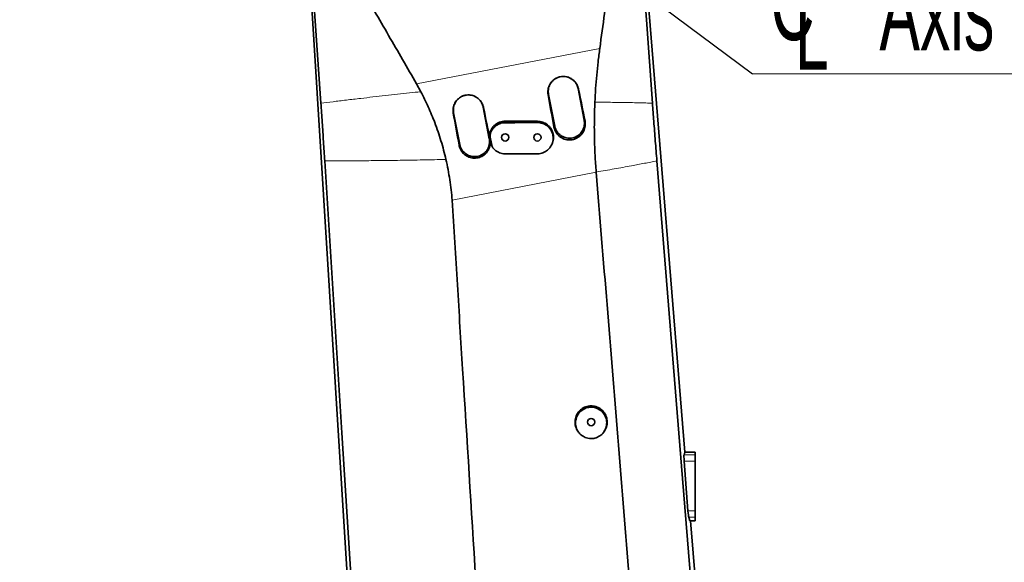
# Model space of a CAD drawing. Header units: millimetres. Extents: x 0 to 11920, y 0 to 8400.
# Tile 51 of 61: x 8041 to 8958, y 6355 to 6860. Entities that reach past the tile are written whole.
import ezdxf

# ---------------------------------------------------------------- set-up
doc = ezdxf.new("R2010")
doc.units = ezdxf.units.MM
doc.header["$LTSCALE"] = 20
doc.styles.add('SLDTEXTSTYLE0', font='TXT', dxfattribs={"width": 0.605})
doc.dimstyles.new('SLDDIMSTYLE0', dxfattribs={"dimtxt": 70, "dimasz": 70, "dimexe": 0, "dimexo": 0.0625, "dimgap": 17.5, "dimtad": 1, "dimdec": 1, "dimrnd": 1e-09, "dimzin": 12, "dimdsep": 46, "dimtxsty": 'SLDTEXTSTYLE0', "dimsah": 1, "dimcen": 0.09, "dimadec": 0, "dimazin": 3, "dimtfac": 1, "dimtofl": 0, "dimtmove": 0, "dimatfit": 3, "dimfxl": 1, "dimfrac": 2, "dimtolj": 1, "dimtzin": 12, "dimarcsym": 0})
doc.dimstyles.new('SLDDIMSTYLE1', dxfattribs={"dimtxt": 0.18, "dimasz": 70, "dimexe": 0, "dimexo": 0.0625, "dimgap": 0, "dimtad": 0, "dimtih": 1, "dimtoh": 1, "dimdec": 0, "dimrnd": 1e-09, "dimzin": 0, "dimdsep": 46, "dimtxsty": 'Standard', "dimsah": 1, "dimcen": 0.09, "dimadec": 0, "dimazin": 0, "dimtfac": 70, "dimtdec": 0, "dimtofl": 0, "dimtmove": 0, "dimatfit": 3, "dimfxl": 1, "dimfrac": 2, "dimtolj": 1, "dimtzin": 0, "dimarcsym": 0})
doc.dimstyles.new('SLDDIMSTYLE2', dxfattribs={"dimtxt": 70, "dimasz": 70, "dimexe": 0, "dimexo": 0.0625, "dimgap": 17.5, "dimtad": 1, "dimdec": 0, "dimrnd": 1e-09, "dimzin": 12, "dimdsep": 46, "dimtxsty": 'SLDTEXTSTYLE0', "dimsah": 1, "dimcen": 0.09, "dimadec": 0, "dimazin": 3, "dimtfac": 1, "dimtofl": 0, "dimtmove": 0, "dimatfit": 3, "dimfxl": 1, "dimfrac": 2, "dimtolj": 1, "dimtzin": 12, "dimarcsym": 0})
doc.dimstyles.new('SLDDIMSTYLE3', dxfattribs={"dimtxt": 70, "dimasz": 70, "dimexe": 0, "dimexo": 0.0625, "dimgap": 17.5, "dimtad": 1, "dimdec": 1, "dimrnd": 1e-09, "dimzin": 12, "dimdsep": 46, "dimtxsty": 'SLDTEXTSTYLE0', "dimsah": 1, "dimcen": 0.09, "dimse1": 1, "dimsd1": 1, "dimadec": 0, "dimazin": 3, "dimtfac": 1, "dimtofl": 0, "dimtmove": 0, "dimatfit": 3, "dimfxl": 1, "dimfrac": 2, "dimtolj": 1, "dimtzin": 12, "dimarcsym": 0})

# ---------------------------------------------------------------- blocks, each defined once
blk = doc.blocks.new('_D_1')
at = {"color": 7, "linetype": 'Continuous', "lineweight": 0}
for p, q in [((8249.97, 7390.62), (7262.52, 7390.62)), ((7292.52, 7390.62), (7292.52, 4945.22)), ((7780.38, 4945.22), (7262.52, 4945.22))]:
    blk.add_line(p, q, dxfattribs=at)
at = {"color": 7, "linetype": 'Continuous', "lineweight": 18}
for points in [[(7292.52, 7390.62), (7282.52, 7320.62), (7302.52, 7320.62)], [(7292.52, 4945.22), (7302.52, 5015.22), (7282.52, 5015.22)]]:
    blk.add_solid(points, dxfattribs=at)
at = {"color": 7, "linetype": 'Continuous', "lineweight": 18, "insert": (7202.28, 6060.97), "char_height": 70, "attachment_point": 1, "rotation": 90, "style": 'SLDTEXTSTYLE0'}
blk.add_mtext('2445', dxfattribs=at)
blk = doc.blocks.new('_D_2')
at = {"color": 7, "linetype": 'Continuous', "lineweight": 0}
for p, q in [((8455.97, 7005.22), (7402.52, 7005.22)), ((7432.52, 5725.22), (7432.52, 7005.22)), ((8455.97, 5725.22), (7402.52, 5725.22))]:
    blk.add_line(p, q, dxfattribs=at)
at = {"color": 7, "linetype": 'Continuous', "lineweight": 18}
for points in [[(7432.52, 7005.22), (7422.52, 6935.22), (7442.52, 6935.22)], [(7432.52, 5725.22), (7442.52, 5795.22), (7422.52, 5795.22)]]:
    blk.add_solid(points, dxfattribs=at)
at = {"color": 7, "linetype": 'Continuous', "lineweight": 18, "insert": (7342.28, 6258.28), "char_height": 70, "attachment_point": 1, "rotation": 90, "style": 'SLDTEXTSTYLE0'}
blk.add_mtext('1280', dxfattribs=at)
blk = doc.blocks.new('SW_SYMBOL_MOD_CL')
at = {"color": 0, "linetype": 'Continuous', "lineweight": 0, "char_height": 15515, "attachment_point": 5, "style": 'SLDTEXTSTYLE0'}
for s, insert in [('C', (8000, 12000)), ('L', (12000, 6000))]:
    blk.add_mtext(s, dxfattribs=dict(at, insert=insert))
blk = doc.blocks.new('SW_NOTE_0_4')
at = {"color": 0, "linetype": 'Continuous', "lineweight": 0}
for p, q in [((0, 0), (331.11, 0)), ((331.11, 0), (0, 0)), ((0, 0), (331.11, 0)), ((331.11, 0), (0, 0)), ((0, 0), (331.11, 0)), ((331.11, 0), (0, 0))]:
    blk.add_line(p, q, dxfattribs=at)
at = {"color": 0, "linetype": 'Continuous', "lineweight": 0, "xscale": 0.004511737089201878, "yscale": 0.004511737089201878, "zscale": 0.004511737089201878}
blk.add_blockref('SW_SYMBOL_MOD_CL', (0.96, 11.75), dxfattribs=at)
at = {"color": 0, "linetype": 'Continuous', "lineweight": 0, "insert": (118.01, 91.86), "char_height": 70, "attachment_point": 1, "style": 'SLDTEXTSTYLE0'}
blk.add_mtext('Axis 3', dxfattribs=at)
blk = doc.blocks.new('_D_6')
at = {"color": 7, "linetype": 'Continuous', "lineweight": 0}
for p, q in [((9992.47, 6447.89), (9992.47, 6592.77)), ((9992.47, 6562.77), (9608.13, 6562.77))]:
    blk.add_line(p, q, dxfattribs=at)
at = {"color": 7, "linetype": 'Continuous', "lineweight": 18}
blk.add_solid([(9992.47, 6562.77), (9922.47, 6572.77), (9922.47, 6552.77)], dxfattribs=at)
at = {"color": 7, "linetype": 'Continuous', "lineweight": 18, "insert": (9608.13, 6653.01), "char_height": 70, "attachment_point": 1, "style": 'SLDTEXTSTYLE0'}
blk.add_mtext('1820', dxfattribs=at)
blk = doc.blocks.new('_D_7')
at = {"color": 7, "linetype": 'Continuous', "lineweight": 0}
for p, q in [((9992.47, 6447.89), (9992.47, 6732.77)), ((9992.47, 6702.77), (9595.45, 6702.77))]:
    blk.add_line(p, q, dxfattribs=at)
at = {"color": 7, "linetype": 'Continuous', "lineweight": 18}
for centre, start, end in [((9715.56, 6756.49), 153.43495, 206.56505), ((9714.59, 6756.49), 333.43495, 26.56505)]:
    blk.add_arc(centre, 120.11, start, end, dxfattribs=at)
blk.add_solid([(9992.47, 6702.77), (9922.47, 6712.77), (9922.47, 6692.77)], dxfattribs=at)
at = {"color": 7, "linetype": 'Continuous', "lineweight": 18, "insert": (9608.13, 6793.01), "char_height": 70, "attachment_point": 1, "style": 'SLDTEXTSTYLE0'}
blk.add_mtext('1934', dxfattribs=at)

msp = doc.modelspace()

# ---------------------------------------------------------------- linework, layer by layer
at = {"color": 7, "linetype": 'Continuous', "lineweight": 35}
for p, q in [((8614.46, 7017.85), (8660.3, 6457.22)), ((8361.51, 6090.97), (8305.27, 6995.6)), ((8414.44, 6792.76), (8410.5, 6799.99)), ((8566.54, 6766.16), (8560.82, 6795.61)), ((8533.33, 6790.27), (8539.06, 6760.82)), ((8478.2, 6748.99), (8472.47, 6778.44)), ((8444.99, 6773.1), (8450.71, 6743.65)), ((8481.56, 6740.59), (8481.91, 6740.11)), ((8577.7, 6717.96), (8577.72, 6717.78)), ((8560.81, 6476.44), (8561.25, 6475.83)), ((8584.7, 6475.83), (8585.13, 6476.44)), ((8659.46, 6454.78), (8660.3, 6457.22)), ((8669.97, 6457.22), (8660.3, 6457.22)), ((8669.97, 6457.22), (8669.97, 6454.78)), ((8669.97, 6454.78), (8669.97, 6448.84)), ((8663.15, 6402.46), (8659.61, 6448.84)), ((8669.97, 6448.84), (8669.97, 6402.46)), ((8669.97, 6402.46), (8669.97, 6396.65)), ((8664.93, 6393.22), (8663.87, 6396.65)), ((8669.97, 6393.22), (8664.93, 6393.22)), ((8665.53, 6393.22), (8700.35, 5967.39)), ((8669.97, 6396.65), (8669.97, 6393.22))]:
    msp.add_line(p, q, dxfattribs=at)
at = {"color": 8, "linetype": 'Continuous', "lineweight": 18}
for p, q in [((8410.5, 6799.99), (8581.05, 6833.06)), ((8561.31, 6795.19), (8560.82, 6795.61)), ((8532.88, 6789.7), (8533.33, 6790.27)), ((8472.86, 6778.11), (8472.47, 6778.44)), ((8444.64, 6772.66), (8444.99, 6773.1)), ((8492.97, 6763.89), (8492.97, 6765.22)), ((8522.97, 6764.02), (8522.97, 6765.22)), ((8567.3, 6765.52), (8566.54, 6766.16)), ((8479.9, 6755.74), (8479.48, 6756.77)), ((8538.34, 6759.92), (8539.06, 6760.82)), ((8478.85, 6748.44), (8478.2, 6748.99)), ((8479.1, 6749.8), (8478.66, 6750.49)), ((8450.1, 6742.88), (8450.71, 6743.65)), ((8480.23, 6743.94), (8479.8, 6744.6)), ((8577.72, 6717.78), (8443.59, 6691.78)), ((8669.97, 6454.78), (8659.46, 6454.78)), ((8669.97, 6448.84), (8659.61, 6448.84)), ((8669.97, 6402.46), (8663.15, 6402.46)), ((8669.97, 6396.65), (8663.87, 6396.65))]:
    msp.add_line(p, q, dxfattribs=at)
at = {"color": 7, "linetype": 'Continuous', "lineweight": 35, "flags": 128}
for points in [[(8613.09, 7015.4), (8618.78, 6937.22), (8624.42, 6859.65), (8630.07, 6782.09)], [(8321.42, 6782.09), (8317.67, 6836.2), (8313.93, 6890.31), (8306.82, 6993.06)], [(8365.48, 6084.42), (8353.19, 6279.75), (8340.9, 6475.09), (8324.97, 6728.38)], [(8522.97, 6734.95), (8515.08, 6734.95), (8507.19, 6734.94), (8492.97, 6734.93)], [(8634.19, 6728.38), (8658.08, 6432.68), (8677.18, 6196.38), (8696.27, 5960.08)]]:
    msp.add_lwpolyline(points, dxfattribs=at)
at = {"color": 7, "linetype": 'Continuous', "lineweight": 35}
for centre in [(8492.97, 6750.22), (8522.97, 6750.22), (8572.97, 6485.22)]:
    msp.add_circle(centre, 3.4, dxfattribs=at)
for centre, major_axis, ratio, start_param, end_param in [((8545.91, 6738.82), (-70.6, 363.2), 0.070658, 4.772218, 4.854478), ((8580.63, 6745.55), (-70.6, 363.2), 0.104988, 1.428563, 1.510824), ((8457.46, 6721.67), (-70.6, 363.2), 0.070658, 4.772399, 4.854662), ((8492.41, 6728.45), (-70.6, 363.2), 0.104988, 1.428378, 1.510643), ((8659.97, 6448.84), (-0.46, 6), 0.05931, 0.137416, 1.566249), ((8663.51, 6402.46), (-0.46, 6), 0.05931, 1.566249, 2.887899)]:
    msp.add_ellipse(centre, major_axis=major_axis, ratio=ratio, start_param=start_param, end_param=end_param, dxfattribs=at)
for points, knots in [([(8602.47, 7017.25), (8602.69, 7013.94), (8603.13, 7007.33), (8602.97, 6997.36), (8602.01, 6985.69), (8600.14, 6972.34), (8595.92, 6942.67), (8589.71, 6896.22), (8584.03, 6854.81), (8581.05, 6833.06)], [0, 0, 0, 0, 0.053678, 0.107411, 0.161091, 0.24303, 0.32498, 0.645238, 1, 1, 1, 1]), ([(8410.5, 6799.99), (8401.81, 6815.07), (8384.44, 6845.23), (8362.28, 6883.46), (8346.65, 6910.79), (8337.09, 6926.94), (8330.21, 6939.35), (8324.56, 6952.46), (8320.59, 6964.71), (8317.98, 6975.8), (8316.3, 6985.58), (8315.72, 6992.17), (8315.43, 6995.47)], [0, 0, 0, 0, 0.2381, 0.476201, 0.604623, 0.668869, 0.733071, 0.798596, 0.864122, 0.909399, 0.954722, 1, 1, 1, 1]), ([(8581.05, 6833.06), (8580.51, 6828.95), (8579.43, 6820.73), (8578.15, 6808.25), (8577.12, 6795.65), (8576.69, 6787.19), (8576.47, 6782.95)], [0, 0, 0, 0, 0.249108, 0.498557, 0.749087, 1, 1, 1, 1]), ([(8532.88, 6789.7), (8532.77, 6790.54), (8532.56, 6792.21), (8532.78, 6794.74), (8533.4, 6797.2), (8534.43, 6799.51), (8535.85, 6801.61), (8537.58, 6803.42), (8539.59, 6804.9), (8541.79, 6805.99), (8544.12, 6806.69), (8546.5, 6806.99), (8548.88, 6806.88), (8551.21, 6806.39), (8553.42, 6805.52), (8555.49, 6804.3), (8557.33, 6802.73), (8558.92, 6800.86), (8560.18, 6798.72), (8560.94, 6796.79), (8561.22, 6795.58), (8561.31, 6795.19)], [0, 0, 0, 0, 0.055821, 0.111642, 0.16749, 0.223333, 0.278691, 0.334041, 0.388033, 0.442018, 0.494523, 0.547029, 0.598864, 0.650704, 0.70304, 0.755382, 0.809108, 0.862839, 0.918025, 0.973212, 1, 1, 1, 1]), ([(8543.94, 6806.56), (8543.83, 6806.54), (8542.95, 6806.4), (8541.37, 6805.77), (8539.3, 6804.67), (8537.43, 6803.18), (8535.86, 6801.42), (8534.59, 6799.41), (8533.68, 6797.23), (8533.15, 6794.91), (8533, 6792.57), (8533.23, 6791.02), (8533.33, 6790.27)], [0, 0, 0, 0, 0.015754, 0.123937, 0.235254, 0.343477, 0.454839, 0.563069, 0.674439, 0.782623, 0.893943, 1, 1, 1, 1]), ([(8560.82, 6795.61), (8560.47, 6796.87), (8559.91, 6798.89), (8558.36, 6801.33), (8556.8, 6803.1), (8554.95, 6804.6), (8552.89, 6805.73), (8551.28, 6806.38), (8550.37, 6806.53), (8550.23, 6806.55)], [0, 0, 0, 0, 0.242499, 0.386942, 0.535571, 0.680013, 0.828641, 0.973144, 1, 1, 1, 1]), ([(8437.83, 6729.7), (8437.13, 6732.61), (8435.74, 6738.43), (8433.26, 6747.05), (8430.51, 6755.57), (8426.68, 6766.15), (8421.52, 6778.69), (8416.81, 6788.07), (8414.44, 6792.76)], [0, 0, 0, 0, 0.131973, 0.264184, 0.396156, 0.528355, 0.763577, 1, 1, 1, 1]), ([(8444.64, 6772.66), (8444.54, 6773.49), (8444.32, 6775.15), (8444.54, 6777.66), (8445.16, 6780.1), (8446.18, 6782.4), (8447.59, 6784.48), (8449.31, 6786.28), (8451.31, 6787.74), (8453.48, 6788.83), (8455.79, 6789.52), (8458.16, 6789.82), (8460.52, 6789.71), (8462.83, 6789.23), (8465.02, 6788.36), (8467.07, 6787.15), (8468.9, 6785.59), (8470.49, 6783.73), (8471.74, 6781.61), (8472.49, 6779.7), (8472.77, 6778.5), (8472.86, 6778.11)], [0, 0, 0, 0, 0.055819, 0.111638, 0.167488, 0.223334, 0.27869, 0.334038, 0.388028, 0.442011, 0.494517, 0.547023, 0.598861, 0.650704, 0.703043, 0.755388, 0.809114, 0.862845, 0.91803, 0.973217, 1, 1, 1, 1]), ([(8455.6, 6789.36), (8455.23, 6789.29), (8454.09, 6789.06), (8452.29, 6788.26), (8450.29, 6787.02), (8448.51, 6785.43), (8447.04, 6783.59), (8445.89, 6781.51), (8445.11, 6779.28), (8444.72, 6776.93), (8444.7, 6774.86), (8444.91, 6773.58), (8444.99, 6773.1)], [0, 0, 0, 0, 0.0532643, 0.1614572, 0.2727877, 0.3809634, 0.4922736, 0.6004874, 0.7118399, 0.8200654, 0.9314319, 1, 1, 1, 1]), ([(8472.47, 6778.44), (8472.29, 6779.19), (8471.91, 6780.72), (8470.88, 6782.85), (8469.52, 6784.8), (8467.85, 6786.48), (8465.92, 6787.85), (8463.92, 6788.86), (8462.51, 6789.22), (8461.88, 6789.38)], [0, 0, 0, 0, 0.144354, 0.292892, 0.437304, 0.585907, 0.730262, 0.878801, 1, 1, 1, 1]), ([(8576.47, 6782.95), (8576.28, 6777.35), (8575.89, 6766.13), (8576, 6749.66), (8576.55, 6733.58), (8577.32, 6723.17), (8577.7, 6717.96)], [0, 0, 0, 0, 0.259223, 0.518449, 0.758907, 1, 1, 1, 1]), ([(8324.97, 6728.38), (8324.59, 6734.34), (8323.83, 6746.26), (8322.64, 6764.19), (8321.83, 6776.12), (8321.42, 6782.09)], [0, 0, 0, 0, 0.333384, 0.666359, 1, 1, 1, 1]), ([(8630.07, 6782.09), (8630.48, 6776.48), (8631.34, 6764.73), (8632.72, 6746.81), (8633.7, 6734.53), (8634.19, 6728.38)], [0, 0, 0, 0, 0.313146, 0.656209, 1, 1, 1, 1]), ([(8479.48, 6756.77), (8479.88, 6757.5), (8480.69, 6758.98), (8482.35, 6760.91), (8484.29, 6762.54), (8486.48, 6763.82), (8488.85, 6764.71), (8491.05, 6765.16), (8492.43, 6765.2), (8492.97, 6765.22)], [0, 0, 0, 0, 0.150626, 0.30125, 0.451899, 0.602546, 0.752752, 0.902957, 1, 1, 1, 1]), ([(8492.97, 6765.22), (8496.02, 6765.22), (8502.1, 6765.22), (8512.1, 6765.22), (8519.06, 6765.22), (8522.97, 6765.22)], [0, 0, 0, 0, 0.304281, 0.608563, 1, 1, 1, 1]), ([(8522.97, 6765.22), (8523.8, 6765.18), (8525.49, 6765.1), (8527.94, 6764.45), (8530.26, 6763.41), (8532.36, 6762.01), (8534.22, 6760.26), (8535.74, 6758.23), (8536.91, 6755.96), (8537.67, 6753.55), (8538.02, 6751.01), (8537.94, 6748.49), (8537.44, 6745.98), (8536.5, 6743.65), (8535.7, 6742.11), (8535.15, 6741.47), (8535.13, 6741.45)], [0, 0, 0, 0, 0.075681, 0.153563, 0.229242, 0.307107, 0.382984, 0.46106, 0.536984, 0.615116, 0.6909, 0.768891, 0.844503, 0.922312, 0.997867, 1, 1, 1, 1]), ([(8567.3, 6765.52), (8567.42, 6764.69), (8567.67, 6763.04), (8567.51, 6760.53), (8566.95, 6758.08), (8565.99, 6755.77), (8564.65, 6753.65), (8562.98, 6751.8), (8561.02, 6750.25), (8558.84, 6749.05), (8556.48, 6748.25), (8554.02, 6747.84), (8551.53, 6747.85), (8549.07, 6748.28), (8546.72, 6749.12), (8544.54, 6750.34), (8542.6, 6751.91), (8540.95, 6753.78), (8539.64, 6755.9), (8538.77, 6757.98), (8538.46, 6759.36), (8538.34, 6759.92)], [0, 0, 0, 0, 0.05375, 0.107498, 0.161261, 0.215024, 0.268466, 0.321908, 0.375188, 0.428468, 0.481787, 0.535108, 0.58848, 0.641852, 0.69526, 0.748668, 0.802111, 0.855555, 0.90907, 0.962587, 1, 1, 1, 1]), ([(8539.06, 6760.82), (8539.24, 6760.07), (8539.62, 6758.54), (8540.65, 6756.41), (8542.02, 6754.46), (8543.68, 6752.79), (8545.61, 6751.4), (8547.74, 6750.37), (8550.02, 6749.7), (8552.36, 6749.43), (8554.74, 6749.56), (8557.04, 6750.08), (8559.25, 6750.99), (8561.24, 6752.24), (8563.02, 6753.82), (8564.49, 6755.67), (8565.64, 6757.75), (8566.42, 6759.98), (8566.82, 6762.33), (8566.83, 6764.4), (8566.62, 6765.68), (8566.54, 6766.16)], [0, 0, 0, 0, 0.0529186, 0.1073715, 0.1602903, 0.2147439, 0.267657, 0.3221034, 0.375023, 0.4294765, 0.4824191, 0.5368988, 0.5898198, 0.6442755, 0.6971881, 0.7516339, 0.8045652, 0.8590318, 0.9119687, 0.966442, 1, 1, 1, 1]), ([(8478.66, 6750.49), (8478.58, 6751.04), (8478.42, 6752.12), (8478.53, 6754.28), (8479.1, 6755.78), (8479.48, 6756.77)], [0, 0, 0, 0, 0.255333, 0.5106663, 1, 1, 1, 1]), ([(8479.1, 6749.8), (8479.03, 6750.35), (8478.88, 6751.41), (8479.02, 6753.45), (8479.55, 6754.84), (8479.9, 6755.74)], [0, 0, 0, 0, 0.270188, 0.527269, 1, 1, 1, 1]), ([(8479.9, 6755.74), (8480.3, 6756.46), (8481.09, 6757.89), (8482.72, 6759.74), (8484.61, 6761.31), (8486.74, 6762.55), (8489.05, 6763.4), (8491.16, 6763.82), (8492.48, 6763.87), (8492.97, 6763.89)], [0, 0, 0, 0, 0.151056, 0.30212, 0.453124, 0.604136, 0.756226, 0.908317, 1, 1, 1, 1]), ([(8492.97, 6763.89), (8496.02, 6763.9), (8502.11, 6763.93), (8512.11, 6763.97), (8519.06, 6764), (8522.97, 6764.02)], [0, 0, 0, 0, 0.304428, 0.608855, 1, 1, 1, 1]), ([(8522.97, 6764.02), (8523.79, 6763.98), (8525.43, 6763.91), (8527.83, 6763.28), (8530.11, 6762.28), (8532.16, 6760.92), (8533.97, 6759.22), (8535.44, 6757.26), (8536.57, 6755.07), (8537.3, 6752.75), (8537.64, 6750.32), (8537.57, 6747.89), (8537.08, 6745.48), (8536.21, 6743.2), (8534.95, 6741.07), (8533.37, 6739.19), (8531.47, 6737.59), (8529.34, 6736.34), (8527.02, 6735.45), (8524.87, 6735.01), (8523.5, 6734.97), (8522.97, 6734.95)], [0, 0, 0, 0, 0.053178, 0.10789, 0.161071, 0.215812, 0.268673, 0.323091, 0.375553, 0.429544, 0.481893, 0.53575, 0.588282, 0.64232, 0.695167, 0.749534, 0.802625, 0.857251, 0.910406, 0.965104, 1, 1, 1, 1]), ([(8478.85, 6748.44), (8478.97, 6747.56), (8479.23, 6745.8), (8479.01, 6743.18), (8478.38, 6740.71), (8477.36, 6738.43), (8475.98, 6736.37), (8474.28, 6734.57), (8472.3, 6733.09), (8470.1, 6731.95), (8467.74, 6731.21), (8465.29, 6730.87), (8462.82, 6730.95), (8460.39, 6731.43), (8458.08, 6732.32), (8455.95, 6733.59), (8454.07, 6735.19), (8452.47, 6737.09), (8451.23, 6739.23), (8450.47, 6741.2), (8450.2, 6742.44), (8450.1, 6742.88)], [0, 0, 0, 0, 0.057744, 0.115486, 0.169298, 0.223109, 0.276539, 0.329969, 0.383238, 0.436507, 0.489823, 0.543139, 0.596528, 0.649916, 0.703323, 0.756729, 0.810161, 0.863593, 0.917134, 0.970677, 1, 1, 1, 1]), ([(8450.71, 6743.65), (8450.93, 6742.8), (8451.36, 6741.06), (8452.57, 6738.78), (8454.09, 6736.81), (8455.82, 6735.21), (8457.82, 6733.92), (8459.99, 6732.98), (8462.3, 6732.42), (8464.65, 6732.25), (8467.02, 6732.49), (8469.3, 6733.11), (8471.46, 6734.12), (8473.4, 6735.46), (8475.1, 6737.12), (8476.49, 6739.03), (8477.54, 6741.16), (8478.22, 6743.42), (8478.51, 6745.79), (8478.43, 6747.65), (8478.25, 6748.71), (8478.2, 6748.99)], [0, 0, 0, 0, 0.059721, 0.121679, 0.174611, 0.229078, 0.282008, 0.336474, 0.389389, 0.443837, 0.496763, 0.551223, 0.604168, 0.658649, 0.711569, 0.766023, 0.818939, 0.873389, 0.926329, 0.980805, 1, 1, 1, 1]), ([(8479.8, 6744.6), (8479.71, 6745.1), (8479.52, 6746.08), (8479.13, 6748.04), (8478.85, 6749.51), (8478.66, 6750.49)], [0, 0, 0, 0, 0.250009, 0.500018, 1, 1, 1, 1]), ([(8480.23, 6743.94), (8480.13, 6744.43), (8479.95, 6745.42), (8479.57, 6747.37), (8479.29, 6748.83), (8479.1, 6749.8)], [0, 0, 0, 0, 0.251717, 0.503434, 1, 1, 1, 1]), ([(8481.58, 6740.6), (8481.34, 6740.94), (8480.47, 6742.14), (8480.08, 6743.58), (8479.8, 6744.6)], [0, 0, 0, 0, 0.287536, 1, 1, 1, 1]), ([(8483.19, 6738.69), (8482.81, 6739.08), (8482.05, 6739.84), (8480.91, 6741.56), (8480.5, 6743.01), (8480.23, 6743.94)], [0, 0, 0, 0, 0.267938, 0.525782, 1, 1, 1, 1]), ([(8492.97, 6734.93), (8492.03, 6734.98), (8490.28, 6735.08), (8487.79, 6735.82), (8485.39, 6736.93), (8483.96, 6738.07), (8483.19, 6738.69)], [0, 0, 0, 0, 0.263985, 0.490423, 0.72344, 1, 1, 1, 1]), ([(8534.84, 6741.03), (8534.88, 6741.08), (8534.98, 6741.23), (8535.08, 6741.36), (8535.14, 6741.45)], [0, 0, 0, 0, 0.39988, 1, 1, 1, 1]), ([(8443.59, 6691.78), (8443.31, 6694.95), (8442.76, 6701.28), (8441.47, 6710.78), (8439.89, 6720.28), (8438.52, 6726.56), (8437.83, 6729.7)], [0, 0, 0, 0, 0.248606, 0.497797, 0.748631, 1, 1, 1, 1]), ([(8634.96, 6016.74), (8634.27, 6025.11), (8628.57, 6094.4), (8616.26, 6245.91), (8597.85, 6471.22), (8584.43, 6635.61), (8577.72, 6717.78)], [0, 0, 0, 0, 0.035827, 0.296503, 0.648376, 1, 1, 1, 1]), ([(8443.59, 6691.78), (8444.44, 6678.66), (8446.14, 6652.43), (8449.24, 6599.95), (8455.83, 6495.49), (8466.66, 6319.72), (8475.96, 6170.19), (8481.2, 6085.77)], [0, 0, 0, 0, 0.064939, 0.129878, 0.259756, 0.58211, 1, 1, 1, 1]), ([(8572.97, 6500.22), (8572.13, 6500.18), (8570.45, 6500.09), (8567.99, 6499.44), (8565.68, 6498.41), (8563.58, 6497), (8561.74, 6495.26), (8560.21, 6493.24), (8559.05, 6490.99), (8558.28, 6488.57), (8557.93, 6486.05), (8558, 6483.51), (8558.5, 6481.01), (8559.44, 6478.65), (8560.24, 6477.12), (8560.8, 6476.46), (8560.82, 6476.45)], [0, 0, 0, 0, 0.07653, 0.15306, 0.229586, 0.306114, 0.382716, 0.459319, 0.536129, 0.61294, 0.689971, 0.767002, 0.844092, 0.921182, 0.998219, 1, 1, 1, 1]), ([(8572.97, 6469.82), (8573.77, 6469.86), (8575.39, 6469.94), (8577.75, 6470.57), (8579.98, 6471.56), (8582.01, 6472.91), (8583.79, 6474.6), (8585.26, 6476.55), (8586.4, 6478.74), (8587.15, 6481.08), (8587.51, 6483.54), (8587.45, 6486.01), (8586.97, 6488.46), (8586.09, 6490.77), (8584.83, 6492.92), (8583.24, 6494.81), (8581.34, 6496.41), (8579.22, 6497.65), (8576.91, 6498.52), (8574.51, 6498.99), (8572.06, 6499.04), (8569.66, 6498.68), (8567.33, 6497.92), (8565.18, 6496.79), (8563.23, 6495.3), (8561.57, 6493.52), (8560.21, 6491.46), (8559.22, 6489.22), (8558.61, 6486.82), (8558.41, 6484.36), (8558.63, 6481.87), (8559.26, 6479.48), (8560.29, 6477.21), (8561.67, 6475.16), (8563.4, 6473.37), (8565.37, 6471.9), (8567.58, 6470.8), (8570.12, 6469.99), (8571.96, 6469.88), (8572.97, 6469.82)], [0, 0, 0, 0, 0.0262441, 0.0532513, 0.079495, 0.1064959, 0.1328131, 0.1598836, 0.186372, 0.2136193, 0.2402756, 0.267701, 0.2944228, 0.3219212, 0.3486015, 0.3760624, 0.4026151, 0.4299478, 0.4563309, 0.4834876, 0.5097248, 0.5367249, 0.562927, 0.5898846, 0.6161748, 0.6432196, 0.6696528, 0.696843, 0.72344, 0.7508013, 0.777517, 0.8050074, 0.8317233, 0.8592205, 0.8858163, 0.9131927, 0.9396194, 0.966821, 1, 1, 1, 1]), ([(8585.1, 6476.46), (8585.47, 6476.99), (8586.32, 6478.2), (8587.23, 6480.35), (8587.85, 6482.81), (8588.04, 6485.35), (8587.8, 6487.88), (8587.15, 6490.34), (8586.08, 6492.65), (8584.65, 6494.76), (8582.87, 6496.58), (8580.82, 6498.09), (8578.55, 6499.21), (8575.92, 6500.04), (8574.02, 6500.16), (8572.97, 6500.22)], [0, 0, 0, 0, 0.05811, 0.134864, 0.2118, 0.288736, 0.365827, 0.442918, 0.520024, 0.59713, 0.674074, 0.751017, 0.827763, 0.904508, 1, 1, 1, 1])]:
    msp.add_open_spline(points, degree=3, knots=knots, dxfattribs=at)
at = {"color": 8, "linetype": 'Continuous', "lineweight": 18}
for points, knots in [([(8321.42, 6782.09), (8325.16, 6782.55), (8332.93, 6783.51), (8345.31, 6785), (8357.72, 6786.46), (8369.84, 6787.85), (8381.27, 6789.15), (8392.61, 6790.4), (8403.62, 6791.61), (8410.91, 6792.39), (8414.44, 6792.76)], [0, 0, 0, 0, 0.129258, 0.268621, 0.41612, 0.538266, 0.660187, 0.779061, 0.892762, 1, 1, 1, 1]), ([(8576.47, 6782.95), (8579.18, 6782.94), (8584.78, 6782.92), (8593.09, 6782.85), (8601.49, 6782.74), (8609.54, 6782.61), (8617.02, 6782.45), (8623.82, 6782.28), (8628.03, 6782.15), (8630.07, 6782.09)], [0, 0, 0, 0, 0.137768, 0.284957, 0.438504, 0.593156, 0.736875, 0.873085, 1, 1, 1, 1]), ([(8324.97, 6728.38), (8330.25, 6728.38), (8340.89, 6728.38), (8357.46, 6728.47), (8375.55, 6728.62), (8395.18, 6728.88), (8416.25, 6729.23), (8430.66, 6729.55), (8437.83, 6729.7)], [0, 0, 0, 0, 0.15138, 0.304477, 0.458626, 0.640197, 0.821035, 1, 1, 1, 1]), ([(8577.7, 6717.96), (8583.37, 6718.93), (8594.71, 6720.87), (8609.56, 6723.57), (8622.76, 6726.08), (8630.38, 6727.61), (8634.19, 6728.38)], [0, 0, 0, 0, 0.275665, 0.551723, 0.77606, 1, 1, 1, 1])]:
    msp.add_open_spline(points, degree=3, knots=knots, dxfattribs=at)

# ---------------------------------------------------------------- block references
at = {"color": 7, "linetype": 'Continuous', "lineweight": 0}
msp.add_blockref('SW_NOTE_0_4', (8723.33, 6809.44), dxfattribs=at)

# ---------------------------------------------------------------- dimensions: what is measured, and where the dimension line sits
at = {"color": 7, "linetype": 'Continuous', "lineweight": 18}
for base, p1, p2, dimstyle, picture, middle in [((7292.52, 4945.22), (8253.97, 7390.62), (7784.38, 4945.22), 'SLDDIMSTYLE2', '_D_1', (7292.52, 6167.92)), ((7432.52, 7005.22), (8459.97, 5725.22), (8459.97, 7005.22), 'SLDDIMSTYLE0', '_D_2', (7432.52, 6365.22))]:
    dim = msp.add_linear_dim(base=base, p1=p1, p2=p2, angle=90, dimstyle=dimstyle, dxfattribs=at)
    dim.commit()
    dim.dimension.update_dxf_attribs({"geometry": picture, "text_midpoint": middle, "dimtype": 160})
dim = msp.add_linear_dim(base=(8172.47, 6702.77), p1=(9992.47, 6443.89), p2=(8172.47, 6397.39), text='(<>)', dimstyle='SLDDIMSTYLE3', dxfattribs=at)
dim.commit()
dim.dimension.update_dxf_attribs({"geometry": '_D_7', "text_midpoint": (9715.08, 6702.77), "dimtype": 160})
dim = msp.add_linear_dim(base=(9992.47, 6562.77), p1=(8172.47, 6397.39), p2=(9992.47, 6443.89), dimstyle='SLDDIMSTYLE3', dxfattribs=at)
dim.commit()
dim.dimension.update_dxf_attribs({"geometry": '_D_6', "text_midpoint": (9715.08, 6562.77), "dimtype": 160})

# ---------------------------------------------------------------- leaders
at = {"color": 7, "linetype": 'Continuous', "lineweight": 0}
msp.add_leader([(8459.97, 7005.22), (8723.33, 6809.44)], dimstyle='SLDDIMSTYLE1', dxfattribs=at)

doc.saveas('drawing.dxf')
